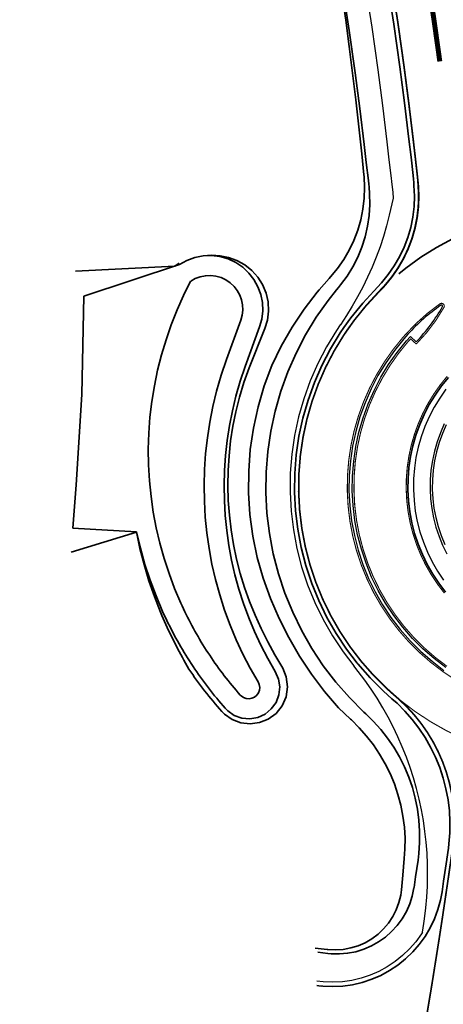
# Model space of a CAD drawing. Extents: x 184439 to 185588, y 575314 to 576044.
# Tile 2 of 13: x 184600 to 184638, y 575472 to 575561. Entities that reach past the tile are written whole.
import ezdxf

# ---------------------------------------------------------------- set-up
doc = ezdxf.new("R2010")
doc.units = 0
for name, pattern in [('11strp', [2, 1, -1]), ('13strp', [4, 1, -3]), ('33strp', [6, 3, -3])]:
    doc.linetypes.add(name, pattern=pattern)
for name, color, linetype, lineweight in [('gw-nw-grondwerklijn', 90, 'Continuous', 35), ('gw-nw-insteekwatergang', 90, 'Continuous', 35), ('gw-nw-kruinlijn', 90, 'Continuous', 35), ('mk-nw-11streep 0.10', 7, '11strp', 35), ('mk-nw-13streep 0.45', 7, '13strp', 35), ('mk-nw-33streep 0.15', 7, '33strp', 35), ('mk-nw-haaientd', 7, 'haaitd', 35), ('mk-nw-streep 0.10', 7, 'Continuous', 35), ('mk-nw-streep 0.15', 7, 'Continuous', 35), ('vh-nw-halfverharding', 30, 'Continuous', 25), ('vh-nw-randverharding', 6, 'Continuous', 35)]:
    doc.layers.add(name, color=color, linetype=linetype, lineweight=lineweight)
doc.linetypes.add('haaitd', pattern='A,0,-0.25,[25,RTW.shx,S=0.1,R=180,X=0,Y=0],-0.75', length=1)

msp = doc.modelspace()

# ---------------------------------------------------------------- linework, layer by layer
at = {"layer": 'gw-nw-grondwerklijn', "flags": 128}
for points in [[(184628.706, 575563.302), (184629.098, 575560.505), (184629.41, 575558.122), (184629.717, 575555.728), (184630.005, 575553.32), (184630.284, 575550.901), (184630.546, 575548.47), (184630.739, 575546.576), (184630.753, 575546.423), (184630.798, 575545.445), (184630.762, 575544.466), (184630.647, 575543.493), (184630.452, 575542.533), (184630.18, 575541.592), (184629.833, 575540.676), (184629.411, 575539.792), (184628.919, 575538.945), (184628.36, 575538.141), (184627.737, 575537.385), (184627.624, 575537.261), (184626.724, 575536.234), (184626.539, 575536.011), (184625.354, 575534.478), (184624.273, 575532.863), (184623.306, 575531.171), (184622.457, 575529.412), (184621.767, 575527.582), (184621.218, 575525.704), (184620.803, 575523.791), (184620.523, 575521.855), (184620.379, 575519.904), (184620.348, 575517.948), (184620.476, 575515.997), (184620.745, 575514.061), (184621.146, 575512.152), (184621.676, 575510.276), (184622.332, 575508.444), (184623.111, 575506.665), (184623.982, 575504.931), (184624.953, 575503.253), (184626.028, 575501.641), (184627.191, 575500.089), (184628.466, 575498.627), (184629.537, 575497.589), (184629.61, 575497.522), (184630.322, 575496.821), (184630.985, 575496.073), (184631.598, 575495.282), (184632.156, 575494.453), (184632.658, 575493.588), (184633.101, 575492.692), (184633.484, 575491.768), (184633.804, 575490.821), (184634.06, 575489.855), (184634.251, 575488.873), (184634.377, 575487.881), (184634.436, 575486.883), (184634.428, 575485.884), (184634.373, 575485.07)], [(184610.287, 575514.439), (184610.597, 575512.963), (184610.969, 575511.501), (184611.402, 575510.053), (184611.895, 575508.623), (184612.449, 575507.213), (184612.565, 575506.937), (184612.684, 575506.661), (184612.805, 575506.387), (184612.928, 575506.113), (184613.052, 575505.839), (184613.177, 575505.567), (184613.305, 575505.295), (184613.436, 575505.024), (184613.568, 575504.754), (184613.703, 575504.486), (184613.841, 575504.218), (184613.98, 575503.951), (184614.122, 575503.686), (184614.266, 575503.421), (184614.41, 575503.156), (184614.55, 575502.889), (184614.693, 575502.622), (184614.838, 575502.357), (184614.997, 575502.1), (184615.169, 575501.852), (184615.34, 575501.604), (184615.514, 575501.357), (184615.69, 575501.112), (184615.868, 575500.869), (184616.048, 575500.626), (184616.229, 575500.386), (184616.413, 575500.147), (184616.599, 575499.909), (184616.787, 575499.673), (184616.977, 575499.439), (184617.169, 575499.206), (184617.362, 575498.975), (184617.558, 575498.745), (184617.756, 575498.517), (184617.962, 575498.283), (184618.207, 575498.037), (184618.89, 575497.562), (184619.671, 575497.273), (184620.502, 575497.182), (184621.34, 575497.283), (184622.137, 575497.597), (184622.838, 575498.11), (184623.39, 575498.797), (184623.747, 575499.615), (184623.876, 575500.508), (184623.759, 575501.41), (184623.433, 575502.19), (184622.725, 575503.388), (184622.098, 575504.555), (184621.507, 575505.741), (184620.954, 575506.949), (184620.454, 575508.181), (184620.01, 575509.434), (184619.62, 575510.708), (184619.287, 575511.999), (184619.012, 575513.304), (184618.794, 575514.622), (184618.635, 575515.949), (184618.535, 575517.283), (184618.496, 575518.621), (184618.521, 575519.96), (184618.607, 575521.296), (184618.752, 575522.628), (184618.958, 575523.952), (184619.224, 575525.264), (184619.55, 575526.563), (184619.951, 575527.901), (184620.417, 575529.223), (184621.838, 575532.746), (184622.073, 575533.501), (184622.168, 575534.32), (184622.122, 575535.142), (184621.938, 575535.942), (184621.623, 575536.696), (184621.19, 575537.382), (184620.655, 575537.981), (184620.02, 575538.489), (184619.318, 575538.881), (184618.573, 575539.15), (184617.805, 575539.293), (184617.037, 575539.34), (184616.276, 575539.286)], [(184634.121, 575482.227), (184634.247, 575483.561), (184634.369, 575485.07)], [(184626.368, 575477), (184627.448, 575476.878), (184627.493, 575476.873), (184628.184, 575476.837), (184628.875, 575476.88), (184629.556, 575477.003), (184630.219, 575477.204), (184630.854, 575477.48), (184631.454, 575477.827), (184632.009, 575478.24), (184632.513, 575478.715), (184632.958, 575479.245), (184633.34, 575479.823), (184633.653, 575480.441), (184633.892, 575481.09), (184634.055, 575481.763), (184634.121, 575482.227)]]:
    msp.add_lwpolyline(points, dxfattribs=at)
at = {"layer": 'gw-nw-insteekwatergang', "flags": 128}
for points in [[(184614.157, 575538.499), (184605.541, 575535.673)], [(184605.541, 575535.673), (184605.366, 575526.823), (184604.869, 575518.675), (184604.548, 575514.79)], [(184610.295, 575514.441), (184604.548, 575514.79)]]:
    msp.add_lwpolyline(points, dxfattribs=at)
at = {"layer": 'gw-nw-kruinlijn', "flags": 128}
for points in [[(184628.842, 575563.325), (184629.425, 575559.56), (184629.959, 575555.76), (184630.374, 575552.55), (184630.766, 575549.318), (184630.955, 575547.699), (184631.14, 575546.065), (184631.176, 575545.743), (184631.203, 575545.506), (184631.256, 575544.879), (184631.274, 575543.9), (184631.211, 575542.923), (184631.069, 575541.953), (184630.849, 575540.999), (184630.551, 575540.066), (184630.179, 575539.16), (184629.733, 575538.287), (184629.218, 575537.454), (184628.637, 575536.666), (184628.452, 575536.441), (184628.267, 575536.219), (184627.519, 575535.272), (184626.454, 575533.758), (184625.492, 575532.176), (184624.638, 575530.534), (184623.894, 575528.838), (184623.266, 575527.097), (184622.755, 575525.317), (184622.363, 575523.508), (184622.093, 575521.676), (184621.945, 575519.831), (184621.921, 575517.98), (184622.02, 575516.131), (184622.242, 575514.293), (184622.586, 575512.474), (184623.051, 575510.682), (184623.633, 575508.925), (184624.332, 575507.21), (184625.143, 575505.546), (184626.063, 575503.94), (184627.089, 575502.398), (184628.214, 575500.928), (184629.435, 575499.537), (184630.746, 575498.23), (184630.904, 575498.084), (184631.582, 575497.421), (184632.249, 575496.677), (184632.866, 575495.89), (184633.429, 575495.064), (184633.936, 575494.202), (184634.384, 575493.308), (184634.771, 575492.386), (184635.097, 575491.441), (184635.358, 575490.476), (184635.555, 575489.496), (184635.686, 575488.505), (184635.751, 575487.507), (184635.749, 575486.507), (184635.68, 575485.51), (184635.607, 575484.909)], [(184610.295, 575514.441), (184610.637, 575512.974), (184611.043, 575511.523), (184611.511, 575510.091), (184612.04, 575508.681), (184612.63, 575507.295), (184612.754, 575507.024), (184612.88, 575506.754), (184613.008, 575506.485), (184613.139, 575506.217), (184613.272, 575505.95), (184613.407, 575505.685), (184613.545, 575505.421), (184613.684, 575505.158), (184613.826, 575504.896), (184613.971, 575504.635), (184614.117, 575504.375), (184614.266, 575504.117), (184614.417, 575503.86), (184614.57, 575503.605), (184614.725, 575503.35), (184614.883, 575503.098), (184615.042, 575502.846), (184615.204, 575502.596), (184615.368, 575502.347), (184615.534, 575502.1), (184615.702, 575501.854), (184615.872, 575501.609), (184616.045, 575501.366), (184616.219, 575501.124), (184616.395, 575500.884), (184616.574, 575500.646), (184616.754, 575500.409), (184616.937, 575500.173), (184617.122, 575499.939), (184617.308, 575499.707), (184617.497, 575499.476), (184617.687, 575499.247), (184617.88, 575499.02), (184618.074, 575498.794), (184618.271, 575498.57), (184618.489, 575498.349), (184619.083, 575497.937), (184619.763, 575497.69), (184620.483, 575497.626), (184621.196, 575497.749), (184621.853, 575498.05), (184622.412, 575498.51), (184622.834, 575499.097), (184623.092, 575499.772), (184623.168, 575500.491), (184623.057, 575501.206), (184622.767, 575501.868), (184622.094, 575503.043), (184621.47, 575504.245), (184620.897, 575505.472), (184620.377, 575506.723), (184619.91, 575507.994), (184619.497, 575509.282), (184619.139, 575510.586), (184618.836, 575511.905), (184618.589, 575513.235), (184618.398, 575514.574), (184618.264, 575515.92), (184618.186, 575517.27), (184618.165, 575518.623), (184618.202, 575519.975), (184618.295, 575521.324), (184618.445, 575522.669), (184618.651, 575524.006), (184618.914, 575525.333), (184619.232, 575526.647), (184619.622, 575528.004), (184620.072, 575529.341), (184621.352, 575532.887), (184621.549, 575533.602), (184621.633, 575534.34), (184621.603, 575535.081), (184621.459, 575535.809), (184621.205, 575536.506), (184620.846, 575537.155), (184620.392, 575537.742), (184619.838, 575538.262), (184619.209, 575538.689), (184618.521, 575539.011), (184617.79, 575539.221), (184617.036, 575539.312), (184616.276, 575539.284), (184615.531, 575539.135), (184614.818, 575538.871), (184614.157, 575538.499)], [(184614.118, 575538.617), (184613.725, 575538.357), (184604.805, 575537.917)], [(184615.153, 575537), (184614.515, 575535.722), (184613.932, 575534.417), (184613.407, 575533.089), (184612.939, 575531.739), (184612.53, 575530.371), (184612.181, 575528.986), (184611.892, 575527.587), (184611.664, 575526.176), (184611.497, 575524.758), (184611.392, 575523.333), (184611.349, 575521.905), (184611.367, 575520.477), (184611.447, 575519.051), (184611.589, 575517.629), (184611.792, 575516.215), (184612.056, 575514.812), (184612.381, 575513.421), (184612.765, 575512.045), (184613.209, 575510.687), (184613.711, 575509.35), (184614.27, 575508.035), (184614.388, 575507.778), (184614.507, 575507.522), (184614.629, 575507.267), (184614.753, 575507.014), (184614.879, 575506.761), (184615.007, 575506.509), (184615.138, 575506.258), (184615.27, 575506.009), (184615.405, 575505.76), (184615.542, 575505.513), (184615.681, 575505.267), (184615.822, 575505.022), (184615.965, 575504.779), (184616.11, 575504.536), (184616.257, 575504.295), (184616.407, 575504.055), (184616.558, 575503.817), (184616.711, 575503.579), (184616.867, 575503.344), (184617.024, 575503.109), (184617.184, 575502.876), (184617.345, 575502.644), (184617.509, 575502.413), (184617.674, 575502.184), (184617.841, 575501.957), (184618.01, 575501.73), (184618.182, 575501.506), (184618.355, 575501.282), (184618.53, 575501.06), (184618.707, 575500.84), (184618.886, 575500.621), (184619.066, 575500.404), (184619.249, 575500.189), (184619.433, 575499.974), (184619.619, 575499.762), (184619.697, 575499.683), (184619.91, 575499.536), (184620.152, 575499.448), (184620.41, 575499.425), (184620.664, 575499.469), (184620.899, 575499.576), (184621.098, 575499.74), (184621.249, 575499.95), (184621.341, 575500.191), (184621.368, 575500.448), (184621.329, 575500.703), (184621.225, 575500.94), (184620.514, 575502.18), (184619.855, 575503.45), (184619.25, 575504.746), (184618.701, 575506.066), (184618.208, 575507.409), (184617.772, 575508.769), (184617.394, 575510.147), (184617.074, 575511.539), (184616.813, 575512.943), (184616.611, 575514.357), (184616.469, 575515.779), (184616.387, 575517.205), (184616.365, 575518.633), (184616.404, 575520.061), (184616.502, 575521.486), (184616.661, 575522.906), (184616.878, 575524.318), (184617.156, 575525.719), (184617.492, 575527.107), (184617.904, 575528.54), (184618.379, 575529.952), (184619.659, 575533.498), (184619.782, 575533.945), (184619.835, 575534.406), (184619.816, 575534.869), (184619.726, 575535.324), (184619.567, 575535.76), (184619.343, 575536.166), (184619.059, 575536.532), (184618.713, 575536.858), (184618.319, 575537.124), (184617.889, 575537.326), (184617.433, 575537.457), (184616.961, 575537.514), (184616.487, 575537.496), (184616.021, 575537.403), (184615.575, 575537.238), (184615.162, 575537.005)], [(184610.294, 575514.424), (184604.417, 575512.633)], [(184635.247, 575482.44), (184635.388, 575483.394), (184635.607, 575484.909)], [(184626.592, 575476.621), (184627.489, 575476.513), (184627.781, 575476.484), (184628.529, 575476.467), (184629.275, 575476.528), (184630.009, 575476.67), (184630.724, 575476.888), (184631.412, 575477.182), (184632.065, 575477.548), (184632.675, 575477.981), (184633.235, 575478.476), (184633.739, 575479.029), (184634.181, 575479.632), (184634.556, 575480.279), (184634.861, 575480.963), (184635.09, 575481.674), (184635.242, 575482.407), (184635.247, 575482.44)]]:
    msp.add_lwpolyline(points, dxfattribs=at)
at = {"layer": 'mk-nw-11streep 0.10', "const_width": 0.1, "flags": 128}
msp.add_lwpolyline([(184634.006, 575499.299), (184635.322, 575498.297), (184636.703, 575497.385), (184638.141, 575496.567), (184639.631, 575495.846), (184641.165, 575495.227), (184642.737, 575494.71), (184643.132, 575494.599)], dxfattribs=at)
at = {"layer": 'mk-nw-11streep 0.10', "flags": 128}
msp.add_lwpolyline([(184636.149, 575469.499, 0.15, 0.15, 0), (184636.769, 575473.204, 0.15, 0.15, 0), (184636.934, 575474.219, 0.15, 0.15, 0), (184637.547, 575478.084, 0.15, 0.15, 0), (184637.697, 575479.061, 0.15, 0.15, 0), (184637.774, 575479.564, 0.15, 0.15, 0), (184638.138, 575482.008, 0.15, 0.15, 0)], format="xyseb", dxfattribs=at)
at = {"layer": 'mk-nw-13streep 0.45', "const_width": 0.45, "flags": 128}
msp.add_lwpolyline([(184611.917, 575641.953), (184618.432, 575625.322), (184619.212, 575623.332), (184621.023, 575618.684), (184622.804, 575614.038), (184623.965, 575610.938), (184625.099, 575607.833), (184626.202, 575604.723), (184626.929, 575602.607), (184627.637, 575600.487), (184627.782, 575600.044), (184628.537, 575597.696), (184629.266, 575595.339), (184629.971, 575592.975), (184630.652, 575590.604), (184631.307, 575588.225), (184631.347, 575588.079), (184631.923, 575585.899), (184631.938, 575585.841), (184632.544, 575583.449), (184632.732, 575582.686), (184633.125, 575581.052), (184633.681, 575578.648), (184633.99, 575577.262), (184634.212, 575576.239), (184634.718, 575573.825), (184635.198, 575571.405), (184635.654, 575568.981), (184636.084, 575566.551), (184636.417, 575564.559), (184637.018, 575560.677), (184637.566, 575556.78)], dxfattribs=at)
at = {"layer": 'mk-nw-33streep 0.15', "flags": 128}
msp.add_lwpolyline([(184495.727, 575929.618, 0.15, 0.15, 0), (184495.73, 575929.61, 0.15, 0.15, 0), (184559.116, 575767.819, 0.15, 0.15, 0), (184615.406, 575624.137, 0.15, 0.15, 0), (184616.185, 575622.148, 0.15, 0.15, 0), (184617.992, 575617.511, 0.15, 0.15, 0), (184619.764, 575612.887, 0.15, 0.15, 0), (184620.917, 575609.809, 0.15, 0.15, 0), (184622.042, 575606.732, 0.15, 0.15, 0), (184623.132, 575603.655, 0.15, 0.15, 0), (184623.851, 575601.563, 0.15, 0.15, 0), (184624.55, 575599.471, 0.15, 0.15, 0), (184624.693, 575599.035, 0.15, 0.15, 0), (184625.437, 575596.718, 0.15, 0.15, 0), (184626.157, 575594.394, 0.15, 0.15, 0), (184626.852, 575592.062, 0.15, 0.15, 0), (184627.523, 575589.724, 0.15, 0.15, 0), (184628.17, 575587.378, 0.15, 0.15, 0), (184628.208, 575587.234, 0.15, 0.15, 0), (184628.777, 575585.083, 0.15, 0.15, 0), (184628.792, 575585.026, 0.15, 0.15, 0), (184629.389, 575582.667, 0.15, 0.15, 0), (184629.575, 575581.915, 0.15, 0.15, 0), (184629.962, 575580.303, 0.15, 0.15, 0), (184630.511, 575577.932, 0.15, 0.15, 0), (184630.815, 575576.565, 0.15, 0.15, 0), (184631.034, 575575.556, 0.15, 0.15, 0), (184631.533, 575573.175, 0.15, 0.15, 0), (184632.007, 575570.788, 0.15, 0.15, 0), (184632.456, 575568.397, 0.15, 0.15, 0), (184632.881, 575566.001, 0.15, 0.15, 0), (184633.209, 575564.036, 0.15, 0.15, 0), (184633.803, 575560.204, 0.15, 0.15, 0), (184634.344, 575556.348, 0, 0, 0)], format="xyseb", dxfattribs=at)
at = {"layer": 'mk-nw-haaientd', "flags": 128}
msp.add_lwpolyline([(184642.567, 575542.323), (184641.779, 575542.072), (184640.229, 575541.493), (184638.721, 575540.812), (184637.261, 575540.031), (184635.857, 575539.156), (184634.515, 575538.188), (184633.869, 575537.672)], dxfattribs=at)
at = {"layer": 'mk-nw-streep 0.10', "flags": 128}
msp.add_lwpolyline([(184638.202, 575502.354, 0.1, 0.1, 0), (184637.149, 575503.156, 0.1, 0.1, 0), (184636.152, 575504.025, 0.1, 0.1, 0), (184635.215, 575504.959, 0.1, 0.1, 0), (184634.342, 575505.954, 0.1, 0.1, 0), (184633.538, 575507.004, 0.1, 0.1, 0), (184632.805, 575508.106, 0.1, 0.1, 0), (184632.147, 575509.254, 0.1, 0.1, 0), (184631.567, 575510.443, 0.1, 0.1, 0), (184631.068, 575511.669, 0.1, 0.1, 0), (184630.652, 575512.925, 0.1, 0.1, 0), (184630.32, 575514.205, 0.1, 0.1, 0), (184630.074, 575515.505, 0.1, 0.1, 0), (184629.915, 575516.819, 0.1, 0.1, 0), (184629.844, 575518.14, 0.1, 0.1, 0), (184629.862, 575519.463, 0.1, 0.1, 0), (184629.967, 575520.782, 0.1, 0.1, 0), (184630.16, 575522.091, 0.1, 0.1, 0), (184630.44, 575523.384, 0.1, 0.1, 0), (184630.805, 575524.656, 0.1, 0.1, 0), (184631.255, 575525.9, 0.1, 0.1, 0), (184631.786, 575527.112, 0.1, 0.1, 0), (184632.397, 575528.286, 0.1, 0.1, 0), (184633.084, 575529.416, 0.1, 0.1, 0), (184633.845, 575530.498, 0.1, 0.1, 0), (184634.677, 575531.527, 0.1, 0.1, 0), (184634.942, 575531.813, 0.1, 0.1, 0), (184635.449, 575531.354, 0.1, 0.1, 0.069527), (184637.937, 575534.645, 0.1, 0.1, 0.366673), (184637.876, 575534.955, 0.1, 0.1, 0.320819), (184637.578, 575534.971, 0.1, 0.1, 0.058878), (184634.491, 575532.222, 0.1, 0.1, 0), (184634.223, 575531.92, 0.1, 0.1, 0), (184633.366, 575530.86, 0.1, 0.1, 0), (184632.582, 575529.745, 0.1, 0.1, 0), (184631.874, 575528.58, 0.1, 0.1, 0), (184631.245, 575527.371, 0.1, 0.1, 0), (184630.697, 575526.123, 0.1, 0.1, 0), (184630.235, 575524.841, 0.1, 0.1, 0), (184629.858, 575523.53, 0.1, 0.1, 0), (184629.57, 575522.198, 0.1, 0.1, 0), (184629.371, 575520.85, 0.1, 0.1, 0), (184629.262, 575519.491, 0.1, 0.1, 0), (184629.245, 575518.128, 0.1, 0.1, 0), (184629.318, 575516.767, 0.1, 0.1, 0), (184629.481, 575515.414, 0.1, 0.1, 0), (184629.734, 575514.074, 0.1, 0.1, 0), (184630.076, 575512.755, 0.1, 0.1, 0), (184630.505, 575511.461, 0.1, 0.1, 0), (184631.02, 575510.199, 0.1, 0.1, 0), (184631.617, 575508.973, 0.1, 0.1, 0), (184632.295, 575507.791, 0.1, 0.1, 0), (184633.049, 575506.656, 0.1, 0.1, 0), (184633.878, 575505.574, 0.1, 0.1, 0), (184634.777, 575504.549, 0.1, 0.1, 0), (184635.742, 575503.587, 0.1, 0.1, 0), (184636.77, 575502.691, 0.1, 0.1, 0), (184637.854, 575501.865, 0.1, 0.1, 0), (184638.992, 575501.114, 0.1, 0.1, 0)], format="xyseb", dxfattribs=at)
at = {"layer": 'mk-nw-streep 0.10', "const_width": 0.1, "flags": 128}
msp.add_lwpolyline([(184638.232, 575528.453), (184637.597, 575527.667), (184637.016, 575526.841), (184636.491, 575525.979), (184636.025, 575525.083), (184635.62, 575524.158), (184635.277, 575523.208), (184634.998, 575522.238), (184634.785, 575521.251), (184634.637, 575520.252), (184634.557, 575519.245), (184634.544, 575518.235), (184634.598, 575517.227), (184634.719, 575516.224), (184634.906, 575515.232), (184635.16, 575514.255), (184635.478, 575513.296), (184635.859, 575512.361), (184636.301, 575511.453), (184636.803, 575510.577), (184637.362, 575509.736), (184637.976, 575508.934)], dxfattribs=at)
at = {"layer": 'mk-nw-streep 0.15', "const_width": 0.15, "flags": 128}
for points in [[(184633.21, 575564.049), (184633.806, 575560.202), (184634.348, 575556.343), (184634.768, 575553.098), (184635.165, 575549.829), (184635.354, 575548.204), (184635.541, 575546.556), (184635.573, 575546.225), (184635.597, 575545.927), (184635.617, 575545.642), (184635.662, 575544.67), (184635.627, 575543.692), (184635.512, 575542.721), (184635.319, 575541.763), (184635.047, 575540.823), (184634.701, 575539.908), (184634.281, 575539.025), (184633.79, 575538.179), (184633.232, 575537.376), (184632.612, 575536.624), (184631.897, 575535.853), (184630.915, 575534.782), (184629.873, 575533.493), (184629.255, 575532.636), (184628.924, 575532.145), (184628.062, 575530.728), (184627.299, 575529.26), (184626.634, 575527.744), (184626.073, 575526.188), (184625.616, 575524.598), (184625.266, 575522.98), (184625.024, 575521.343), (184624.892, 575519.694), (184624.871, 575518.039), (184624.959, 575516.387), (184625.158, 575514.744), (184625.465, 575513.119), (184625.88, 575511.517), (184626.401, 575509.946), (184627.026, 575508.414), (184627.751, 575506.927), (184628.573, 575505.491), (184629.49, 575504.113), (184630.436, 575502.871), (184630.492, 575502.804), (184631.587, 575501.556), (184632.76, 575500.386), (184633.51, 575499.714)], [(184634.344, 575556.348), (184634.765, 575553.099), (184635.161, 575549.836), (184635.351, 575548.204), (184635.538, 575546.559), (184635.574, 575546.235), (184635.607, 575545.94), (184635.636, 575545.648), (184635.68, 575544.67), (184635.645, 575543.691), (184635.531, 575542.718), (184635.337, 575541.758), (184635.065, 575540.817), (184634.718, 575539.901), (184634.297, 575539.017), (184633.806, 575538.169), (184633.246, 575537.365), (184632.624, 575536.609), (184631.973, 575535.931)], [(184631.973, 575535.931), (184630.914, 575534.782), (184629.874, 575533.495), (184628.922, 575532.142), (184628.062, 575530.728), (184627.298, 575529.26), (184626.634, 575527.744), (184626.072, 575526.188), (184625.615, 575524.598), (184625.265, 575522.98), (184625.024, 575521.343), (184624.892, 575519.694), (184624.87, 575518.039), (184624.959, 575516.387), (184625.158, 575514.744), (184625.465, 575513.119), (184625.88, 575511.517), (184626.401, 575509.946), (184627.025, 575508.414), (184627.75, 575506.926), (184628.573, 575505.491), (184629.489, 575504.113), (184630.495, 575502.799), (184631.587, 575501.555), (184632.759, 575500.387), (184633.601, 575499.636)]]:
    msp.add_lwpolyline(points, dxfattribs=at)
at = {"layer": 'mk-nw-streep 0.15', "flags": 128}
msp.add_lwpolyline([(184638.138, 575482.008, 0.15, 0.15, 0), (184638.282, 575482.972, 0.15, 0.15, 0), (184638.562, 575484.916, 0.15, 0.15, 0), (184638.564, 575484.929, 0.15, 0.15, 0), (184638.734, 575486.129, 0.15, 0.15, 0), (184638.823, 575486.911, 0.15, 0.15, 0), (184638.876, 575487.91, 0.15, 0.15, 0), (184638.863, 575488.91, 0.15, 0.15, 0), (184638.784, 575489.906, 0.15, 0.15, 0), (184638.638, 575490.895, 0.15, 0.15, 0), (184638.426, 575491.873, 0.15, 0.15, 0), (184638.15, 575492.833, 0.15, 0.15, 0), (184637.811, 575493.774, 0.15, 0.15, 0), (184637.409, 575494.69, 0.15, 0.15, 0), (184636.948, 575495.577, 0.15, 0.15, 0), (184636.428, 575496.431, 0.15, 0.15, 0), (184635.853, 575497.248, 0.15, 0.15, 0), (184635.224, 575498.026, 0.15, 0.15, 0), (184634.545, 575498.76, 0.15, 0.15, 0), (184633.819, 575499.447, 0.15, 0.15, 0), (184633.601, 575499.636, 0, 0, 0)], format="xyseb", dxfattribs=at)
at = {"layer": 'vh-nw-halfverharding', "flags": 128}
for points in [[(184630.866, 575563.671), (184631.457, 575559.855), (184631.994, 575556.025), (184632.412, 575552.802), (184632.806, 575549.549), (184632.994, 575547.933), (184633.181, 575546.289), (184633.217, 575545.97), (184633.326, 575544.991), (184633.381, 575544.486)], [(184633.381, 575544.486), (184633.025, 575542.937), (184632.778, 575541.982), (184632.498, 575541.036), (184632.188, 575540.099), (184631.846, 575539.173), (184631.474, 575538.26), (184631.071, 575537.359), (184630.639, 575536.472), (184630.177, 575535.6), (184629.687, 575534.744), (184629.168, 575533.905), (184628.622, 575533.083), (184628.618, 575533.078)], [(184628.618, 575533.078), (184628.274, 575532.566), (184627.387, 575531.108), (184626.599, 575529.595), (184625.914, 575528.032), (184625.335, 575526.427), (184624.864, 575524.787), (184624.503, 575523.119), (184624.254, 575521.431), (184624.118, 575519.73), (184624.096, 575518.024), (184624.187, 575516.32), (184624.392, 575514.626), (184624.709, 575512.949), (184625.137, 575511.297), (184625.674, 575509.678), (184626.318, 575508.098), (184627.065, 575506.564), (184627.914, 575505.083), (184628.859, 575503.662), (184629.832, 575502.387)], [(184638.116, 575527.276), (184637.56, 575526.485), (184637.058, 575525.66), (184636.612, 575524.802), (184636.224, 575523.917), (184635.895, 575523.008), (184635.628, 575522.079), (184635.424, 575521.134), (184635.283, 575520.178), (184635.206, 575519.215), (184635.193, 575518.248), (184635.245, 575517.283), (184635.361, 575516.324), (184635.541, 575515.374), (184635.783, 575514.439), (184636.087, 575513.521), (184636.452, 575512.626), (184636.875, 575511.757), (184637.356, 575510.919), (184637.891, 575510.114)], [(184637.964, 575524.155), (184637.617, 575523.361), (184637.322, 575522.546), (184637.083, 575521.713), (184636.9, 575520.866), (184636.773, 575520.009), (184636.704, 575519.145), (184636.693, 575518.279), (184636.739, 575517.413), (184636.843, 575516.553), (184637.004, 575515.702), (184637.222, 575514.863), (184637.495, 575514.041), (184637.821, 575513.238), (184638.201, 575512.459)], [(184638.145, 575524.068), (184637.802, 575523.287), (184637.513, 575522.484), (184637.277, 575521.664), (184637.097, 575520.83), (184636.972, 575519.986), (184636.904, 575519.136), (184636.893, 575518.283), (184636.939, 575517.431), (184637.041, 575516.584), (184637.2, 575515.745), (184637.414, 575514.92), (184637.682, 575514.11), (184638.004, 575513.32)], [(184636.004, 575478.416), (184636.128, 575479.221), (184636.187, 575479.624), (184636.307, 575480.603), (184636.394, 575481.586), (184636.448, 575482.571), (184636.47, 575483.558), (184636.458, 575484.544), (184636.414, 575485.53), (184636.337, 575486.513), (184636.227, 575487.494), (184636.084, 575488.47), (184635.909, 575489.441), (184635.702, 575490.406), (184635.463, 575491.363), (184635.192, 575492.312), (184634.889, 575493.251), (184634.556, 575494.179), (184634.191, 575495.096), (184633.797, 575496), (184633.372, 575496.891), (184632.918, 575497.767), (184632.435, 575498.627), (184631.923, 575499.471), (184631.384, 575500.297), (184630.818, 575501.105), (184630.224, 575501.893), (184629.832, 575502.387)], [(184636.004, 575478.416), (184635.906, 575478.263), (184635.404, 575477.566), (184634.841, 575476.918), (184634.223, 575476.322), (184633.554, 575475.784), (184632.84, 575475.308), (184632.086, 575474.897), (184631.299, 575474.556), (184630.484, 575474.286), (184629.648, 575474.09), (184628.799, 575473.97), (184627.941, 575473.926), (184627.084, 575473.958), (184626.502, 575474.017)]]:
    msp.add_lwpolyline(points, dxfattribs=at)
msp.add_lwpolyline([(184638.115, 575502.232), (184637.054, 575503.039), (184636.049, 575503.916), (184635.105, 575504.857), (184634.226, 575505.859), (184633.416, 575506.917), (184632.677, 575508.027), (184632.015, 575509.184), (184631.431, 575510.382), (184630.928, 575511.617), (184630.508, 575512.882), (184630.173, 575514.173), (184629.926, 575515.482), (184629.766, 575516.806), (184629.695, 575518.137), (184629.712, 575519.47), (184629.818, 575520.799), (184630.013, 575522.118), (184630.295, 575523.421), (184630.663, 575524.702), (184631.115, 575525.956), (184631.651, 575527.177), (184632.266, 575528.359), (184632.959, 575529.498), (184633.726, 575530.589), (184634.564, 575531.625), (184634.932, 575532.024), (184635.443, 575531.561, 0.067103), (184637.806, 575534.718, 0.366673), (184637.782, 575534.838, 0.314448), (184637.66, 575534.846, 0.056817), (184634.702, 575532.233), (184634.337, 575531.822), (184633.486, 575530.769), (184632.708, 575529.663), (184632.004, 575528.507), (184631.38, 575527.306), (184630.837, 575526.067), (184630.377, 575524.794), (184630.004, 575523.494), (184629.718, 575522.171), (184629.52, 575520.833), (184629.412, 575519.484), (184629.395, 575518.131), (184629.467, 575516.78), (184629.629, 575515.437), (184629.881, 575514.107), (184630.22, 575512.797), (184630.646, 575511.513), (184631.157, 575510.26), (184631.75, 575509.044), (184632.422, 575507.87), (184633.171, 575506.743), (184633.994, 575505.669), (184634.887, 575504.652), (184635.845, 575503.696), (184636.865, 575502.807), (184637.941, 575501.987)], format="xyb", dxfattribs=at)
at = {"layer": 'vh-nw-randverharding', "flags": 128}
for points in [[(184632.84, 575563.989), (184633.435, 575560.147), (184633.976, 575556.293), (184634.396, 575553.051), (184634.792, 575549.785), (184634.981, 575548.161), (184635.168, 575546.517), (184635.199, 575546.192), (184635.223, 575545.899), (184635.243, 575545.62), (184635.286, 575544.668), (184635.252, 575543.721), (184635.141, 575542.78), (184634.954, 575541.852), (184634.691, 575540.942), (184634.356, 575540.056), (184633.948, 575539.2), (184633.473, 575538.381), (184632.932, 575537.603), (184632.329, 575536.871), (184631.621, 575536.107), (184630.631, 575535.027), (184629.575, 575533.721), (184628.947, 575532.851), (184628.608, 575532.347), (184627.735, 575530.912), (184626.96, 575529.422), (184626.286, 575527.883), (184625.716, 575526.304), (184625.252, 575524.689), (184624.896, 575523.047), (184624.651, 575521.386), (184624.518, 575519.711), (184624.496, 575518.032), (184624.585, 575516.355), (184624.787, 575514.687), (184625.099, 575513.037), (184625.52, 575511.411), (184626.049, 575509.816), (184626.683, 575508.261), (184627.419, 575506.751), (184628.254, 575505.293), (184629.184, 575503.895), (184630.142, 575502.639), (184630.205, 575502.561), (184631.313, 575501.299), (184632.503, 575500.113), (184633.26, 575499.435)], [(184638.345, 575528.354), (184637.717, 575527.577), (184637.142, 575526.759), (184636.622, 575525.905), (184636.161, 575525.018), (184635.759, 575524.102), (184635.42, 575523.162), (184635.144, 575522.201), (184634.932, 575521.224), (184634.786, 575520.235), (184634.707, 575519.238), (184634.693, 575518.238), (184634.747, 575517.24), (184634.867, 575516.247), (184635.053, 575515.265), (184635.304, 575514.297), (184635.618, 575513.348), (184635.996, 575512.422), (184636.434, 575511.523), (184636.931, 575510.656), (184637.484, 575509.823), (184638.092, 575509.03)], [(184637.769, 575482.063), (184637.911, 575483.026), (184638.191, 575484.969), (184638.193, 575484.981), (184638.333, 575485.972), (184638.383, 575486.361), (184638.463, 575487.357), (184638.477, 575488.357), (184638.424, 575489.355), (184638.304, 575490.348), (184638.119, 575491.331), (184637.869, 575492.299), (184637.554, 575493.248), (184637.178, 575494.174), (184636.74, 575495.073), (184636.244, 575495.941), (184635.69, 575496.773), (184635.083, 575497.568), (184634.424, 575498.319), (184633.716, 575499.026), (184633.26, 575499.435)], [(184637.769, 575482.063), (184637.63, 575481.319), (184637.394, 575480.457), (184637.082, 575479.619), (184636.697, 575478.812), (184636.24, 575478.043), (184635.717, 575477.318), (184635.131, 575476.643), (184634.488, 575476.022), (184633.791, 575475.462), (184633.047, 575474.966), (184632.262, 575474.538), (184631.442, 575474.182), (184630.593, 575473.901), (184629.722, 575473.697), (184628.837, 575473.572), (184627.944, 575473.526), (184627.05, 575473.56), (184626.687, 575473.596)], [(184626.957, 575473.564), (184626.687, 575473.596), (184626.502, 575473.619)]]:
    msp.add_lwpolyline(points, dxfattribs=at)

doc.saveas('drawing.dxf')
